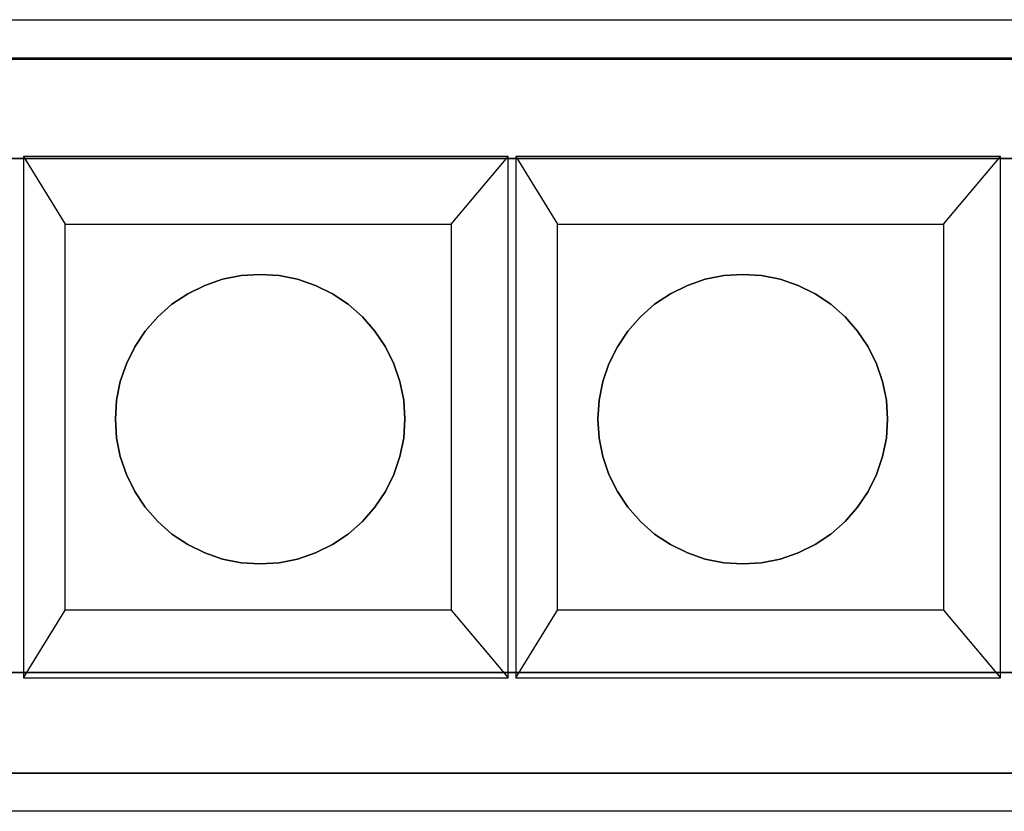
# Model space of a CAD drawing. Extents: x 0.03 to 5.66, y -0.81 to 0.81.
# Tile 3 of 4: x 2.34 to 4.35, y -0.81 to 0.81. Entities that reach past the tile are written whole.
import ezdxf

# ---------------------------------------------------------------- set-up
doc = ezdxf.new("R2010")
doc.units = 0
doc.header["$MEASUREMENT"] = 0
doc.layers.get('0').update_dxf_attribs({"color": 13, "linetype": 'CONTINUOUS'})

# ---------------------------------------------------------------- blocks, each defined once
blk = doc.blocks.new('PIX_LED-11367_STL')
at = {"color": 0}
for p, q in [((0.0675, 0.8071, 0.0295), (5.6187, 0.8071, 0.0295)), ((0.0675, 0.8071, 2.9823), (5.6187, 0.8071, 2.9823)), ((0.0675, 0.8071, 0.0295), (5.6187, 0.8071, 0.0295)), ((0.0675, 0.8071, 2.9823), (5.6187, 0.8071, 2.9823)), ((5.5793, 0.7283, 0.0295), (0.1069, 0.7283, 0.0295)), ((5.5793, 0.7283, 0.0458), (0.1069, 0.7283, 0.0458)), ((5.5793, 0.7283, 0.0295), (0.1069, 0.7283, 0.0295)), ((5.5793, 0.7283, 0.0458), (0.1069, 0.7283, 0.0458)), ((5.5793, 0.7283, 0.187), (0.1069, 0.7283, 0.187)), ((5.5793, 0.7283, 2.9035), (0.1069, 0.7283, 2.9035)), ((5.5793, 0.7283, 0.187), (0.1069, 0.7283, 0.187)), ((5.5793, 0.7283, 2.9035), (0.1069, 0.7283, 2.9035)), ((0.332, 0.524, 0.0458), (5.3542, 0.524, 0.0458)), ((5.3542, 0.524, 0.187), (0.332, 0.524, 0.187)), ((0.332, 0.524, 0.0458), (5.3542, 0.524, 0.0458)), ((5.3542, 0.524, 0.187), (0.332, 0.524, 0.187)), ((2.3512, 0.5281, 0.3937), (2.4361, 0.3903, 0.9843)), ((3.3394, 0.5281, 0.3937), (2.3512, 0.5281, 0.3937)), ((2.3512, 0.5281, 0.3937), (2.4361, 0.3903, 0.9843)), ((2.3512, 0.5281, 0.3937), (2.3512, -0.5349, 0.3937)), ((3.2235, 0.3903, 0.9843), (3.3394, 0.5281, 0.3937)), ((3.2235, 0.3903, 0.9843), (3.3394, 0.5281, 0.3937)), ((3.3394, -0.5349, 0.3937), (3.3394, 0.5281, 0.3937)), ((3.3552, 0.5281, 0.3937), (3.4401, 0.3903, 0.9843)), ((4.3434, 0.5281, 0.3937), (3.3552, 0.5281, 0.3937)), ((3.3552, 0.5281, 0.3937), (3.4401, 0.3903, 0.9843)), ((3.3552, 0.5281, 0.3937), (3.3552, -0.5349, 0.3937)), ((4.2275, 0.3903, 0.9843), (4.3434, 0.5281, 0.3937)), ((4.2275, 0.3903, 0.9843), (4.3434, 0.5281, 0.3937)), ((4.3434, -0.5349, 0.3937), (4.3434, 0.5281, 0.3937)), ((2.4361, 0.3903, 0.9843), (3.2235, 0.3903, 0.9843)), ((2.4361, -0.3971, 0.9843), (2.4361, 0.3903, 0.9843)), ((3.2235, 0.3903, 0.9843), (3.2235, -0.3971, 0.9843)), ((3.4401, 0.3903, 0.9843), (4.2275, 0.3903, 0.9843)), ((3.4401, -0.3971, 0.9843), (3.4401, 0.3903, 0.9843)), ((4.2275, 0.3903, 0.9843), (4.2275, -0.3971, 0.9843)), ((2.7572, 0.2778, 0.6999), (2.7951, 0.2853, 0.6999)), ((2.7951, 0.2853, 0.6606), (2.7572, 0.2778, 0.6606)), ((2.7572, 0.2778, 0.6999), (2.7951, 0.2853, 0.6999)), ((2.7951, 0.2853, 0.6606), (2.7572, 0.2778, 0.6606)), ((2.7951, 0.2853, 0.6999), (2.8337, 0.2878, 0.6999)), ((2.8337, 0.2878, 0.6606), (2.7951, 0.2853, 0.6606)), ((2.7951, 0.2853, 0.6999), (2.8337, 0.2878, 0.6999)), ((2.8337, 0.2878, 0.6606), (2.7951, 0.2853, 0.6606)), ((2.7951, 0.2853, 0.6999), (2.7951, 0.2853, 0.6606)), ((2.7951, 0.2853, 0.6999), (2.7951, 0.2853, 0.6606)), ((2.8722, 0.2853, 0.6606), (2.8337, 0.2878, 0.6606)), ((2.8337, 0.2878, 0.6999), (2.8337, 0.2878, 0.6606)), ((2.8337, 0.2878, 0.6999), (2.8722, 0.2853, 0.6999)), ((2.8337, 0.2878, 0.6999), (2.8337, 0.2878, 0.6606)), ((2.8337, 0.2878, 0.6999), (2.8722, 0.2853, 0.6999)), ((2.8722, 0.2853, 0.6606), (2.8337, 0.2878, 0.6606)), ((2.8722, 0.2853, 0.6999), (2.8722, 0.2853, 0.6606)), ((2.8722, 0.2853, 0.6999), (2.9101, 0.2778, 0.6999)), ((2.9101, 0.2778, 0.6606), (2.8722, 0.2853, 0.6606)), ((2.8722, 0.2853, 0.6999), (2.8722, 0.2853, 0.6606)), ((2.8722, 0.2853, 0.6999), (2.9101, 0.2778, 0.6999)), ((2.9101, 0.2778, 0.6606), (2.8722, 0.2853, 0.6606)), ((3.7415, 0.2778, 0.6999), (3.7794, 0.2853, 0.6999)), ((3.7794, 0.2853, 0.6606), (3.7415, 0.2778, 0.6606)), ((3.7415, 0.2778, 0.6999), (3.7794, 0.2853, 0.6999)), ((3.7794, 0.2853, 0.6606), (3.7415, 0.2778, 0.6606)), ((3.7794, 0.2853, 0.6999), (3.8179, 0.2878, 0.6999)), ((3.8179, 0.2878, 0.6606), (3.7794, 0.2853, 0.6606)), ((3.7794, 0.2853, 0.6999), (3.8179, 0.2878, 0.6999)), ((3.8179, 0.2878, 0.6606), (3.7794, 0.2853, 0.6606)), ((3.7794, 0.2853, 0.6999), (3.7794, 0.2853, 0.6606)), ((3.7794, 0.2853, 0.6999), (3.7794, 0.2853, 0.6606)), ((3.8564, 0.2853, 0.6606), (3.8179, 0.2878, 0.6606)), ((3.8179, 0.2878, 0.6999), (3.8179, 0.2878, 0.6606)), ((3.8179, 0.2878, 0.6999), (3.8564, 0.2853, 0.6999)), ((3.8179, 0.2878, 0.6999), (3.8179, 0.2878, 0.6606)), ((3.8179, 0.2878, 0.6999), (3.8564, 0.2853, 0.6999)), ((3.8564, 0.2853, 0.6606), (3.8179, 0.2878, 0.6606)), ((3.8564, 0.2853, 0.6999), (3.8564, 0.2853, 0.6606)), ((3.8564, 0.2853, 0.6999), (3.8943, 0.2778, 0.6999)), ((3.8943, 0.2778, 0.6606), (3.8564, 0.2853, 0.6606)), ((3.8564, 0.2853, 0.6999), (3.8564, 0.2853, 0.6606)), ((3.8564, 0.2853, 0.6999), (3.8943, 0.2778, 0.6999)), ((3.8943, 0.2778, 0.6606), (3.8564, 0.2853, 0.6606)), ((2.686, 0.2483, 0.6999), (2.7207, 0.2654, 0.6999)), ((2.7207, 0.2654, 0.6606), (2.686, 0.2483, 0.6606)), ((2.686, 0.2483, 0.6999), (2.7207, 0.2654, 0.6999)), ((2.7207, 0.2654, 0.6606), (2.686, 0.2483, 0.6606)), ((2.7207, 0.2654, 0.6999), (2.7572, 0.2778, 0.6999)), ((2.7572, 0.2778, 0.6606), (2.7207, 0.2654, 0.6606)), ((2.7207, 0.2654, 0.6999), (2.7572, 0.2778, 0.6999)), ((2.7572, 0.2778, 0.6606), (2.7207, 0.2654, 0.6606)), ((2.7207, 0.2654, 0.6999), (2.7207, 0.2654, 0.6606)), ((2.7207, 0.2654, 0.6999), (2.7207, 0.2654, 0.6606)), ((2.7572, 0.2778, 0.6999), (2.7572, 0.2778, 0.6606)), ((2.7572, 0.2778, 0.6999), (2.7572, 0.2778, 0.6606)), ((2.9101, 0.2778, 0.6999), (2.9101, 0.2778, 0.6606)), ((2.9101, 0.2778, 0.6999), (2.9466, 0.2654, 0.6999)), ((2.9466, 0.2654, 0.6606), (2.9101, 0.2778, 0.6606)), ((2.9101, 0.2778, 0.6999), (2.9101, 0.2778, 0.6606)), ((2.9101, 0.2778, 0.6999), (2.9466, 0.2654, 0.6999)), ((2.9466, 0.2654, 0.6606), (2.9101, 0.2778, 0.6606)), ((2.9466, 0.2654, 0.6999), (2.9466, 0.2654, 0.6606)), ((2.9466, 0.2654, 0.6999), (2.9813, 0.2483, 0.6999)), ((2.9813, 0.2483, 0.6606), (2.9466, 0.2654, 0.6606)), ((2.9466, 0.2654, 0.6999), (2.9466, 0.2654, 0.6606)), ((2.9466, 0.2654, 0.6999), (2.9813, 0.2483, 0.6999)), ((2.9813, 0.2483, 0.6606), (2.9466, 0.2654, 0.6606)), ((3.6703, 0.2483, 0.6999), (3.7049, 0.2654, 0.6999)), ((3.7049, 0.2654, 0.6606), (3.6703, 0.2483, 0.6606)), ((3.6703, 0.2483, 0.6999), (3.7049, 0.2654, 0.6999)), ((3.7049, 0.2654, 0.6606), (3.6703, 0.2483, 0.6606)), ((3.7049, 0.2654, 0.6999), (3.7415, 0.2778, 0.6999)), ((3.7415, 0.2778, 0.6606), (3.7049, 0.2654, 0.6606)), ((3.7049, 0.2654, 0.6999), (3.7415, 0.2778, 0.6999)), ((3.7415, 0.2778, 0.6606), (3.7049, 0.2654, 0.6606)), ((3.7049, 0.2654, 0.6999), (3.7049, 0.2654, 0.6606)), ((3.7049, 0.2654, 0.6999), (3.7049, 0.2654, 0.6606)), ((3.7415, 0.2778, 0.6999), (3.7415, 0.2778, 0.6606)), ((3.7415, 0.2778, 0.6999), (3.7415, 0.2778, 0.6606)), ((3.8943, 0.2778, 0.6999), (3.8943, 0.2778, 0.6606)), ((3.8943, 0.2778, 0.6999), (3.9309, 0.2654, 0.6999)), ((3.9309, 0.2654, 0.6606), (3.8943, 0.2778, 0.6606)), ((3.8943, 0.2778, 0.6999), (3.8943, 0.2778, 0.6606)), ((3.8943, 0.2778, 0.6999), (3.9309, 0.2654, 0.6999)), ((3.9309, 0.2654, 0.6606), (3.8943, 0.2778, 0.6606)), ((3.9309, 0.2654, 0.6999), (3.9309, 0.2654, 0.6606)), ((3.9309, 0.2654, 0.6999), (3.9655, 0.2483, 0.6999)), ((3.9655, 0.2483, 0.6606), (3.9309, 0.2654, 0.6606)), ((3.9309, 0.2654, 0.6999), (3.9309, 0.2654, 0.6606)), ((3.9309, 0.2654, 0.6999), (3.9655, 0.2483, 0.6999)), ((3.9655, 0.2483, 0.6606), (3.9309, 0.2654, 0.6606)), ((2.6539, 0.2268, 0.6999), (2.686, 0.2483, 0.6999)), ((2.686, 0.2483, 0.6606), (2.6539, 0.2268, 0.6606)), ((2.6539, 0.2268, 0.6999), (2.686, 0.2483, 0.6999)), ((2.686, 0.2483, 0.6606), (2.6539, 0.2268, 0.6606)), ((2.686, 0.2483, 0.6999), (2.686, 0.2483, 0.6606)), ((2.686, 0.2483, 0.6999), (2.686, 0.2483, 0.6606)), ((2.9813, 0.2483, 0.6999), (2.9813, 0.2483, 0.6606)), ((2.9813, 0.2483, 0.6999), (3.0134, 0.2268, 0.6999)), ((3.0134, 0.2268, 0.6606), (2.9813, 0.2483, 0.6606)), ((2.9813, 0.2483, 0.6999), (2.9813, 0.2483, 0.6606)), ((2.9813, 0.2483, 0.6999), (3.0134, 0.2268, 0.6999)), ((3.0134, 0.2268, 0.6606), (2.9813, 0.2483, 0.6606)), ((3.6382, 0.2268, 0.6999), (3.6703, 0.2483, 0.6999)), ((3.6703, 0.2483, 0.6606), (3.6382, 0.2268, 0.6606)), ((3.6382, 0.2268, 0.6999), (3.6703, 0.2483, 0.6999)), ((3.6703, 0.2483, 0.6606), (3.6382, 0.2268, 0.6606)), ((3.6703, 0.2483, 0.6999), (3.6703, 0.2483, 0.6606)), ((3.6703, 0.2483, 0.6999), (3.6703, 0.2483, 0.6606)), ((3.9655, 0.2483, 0.6999), (3.9655, 0.2483, 0.6606)), ((3.9655, 0.2483, 0.6999), (3.9977, 0.2268, 0.6999)), ((3.9977, 0.2268, 0.6606), (3.9655, 0.2483, 0.6606)), ((3.9655, 0.2483, 0.6999), (3.9655, 0.2483, 0.6606)), ((3.9655, 0.2483, 0.6999), (3.9977, 0.2268, 0.6999)), ((3.9977, 0.2268, 0.6606), (3.9655, 0.2483, 0.6606)), ((2.6249, 0.2014, 0.6999), (2.6539, 0.2268, 0.6999)), ((2.6539, 0.2268, 0.6606), (2.6249, 0.2014, 0.6606)), ((2.6249, 0.2014, 0.6999), (2.6539, 0.2268, 0.6999)), ((2.6539, 0.2268, 0.6606), (2.6249, 0.2014, 0.6606)), ((2.6539, 0.2268, 0.6999), (2.6539, 0.2268, 0.6606)), ((2.6539, 0.2268, 0.6999), (2.6539, 0.2268, 0.6606)), ((3.0134, 0.2268, 0.6999), (3.0134, 0.2268, 0.6606)), ((3.0134, 0.2268, 0.6999), (3.0424, 0.2014, 0.6999)), ((3.0424, 0.2014, 0.6606), (3.0134, 0.2268, 0.6606)), ((3.0134, 0.2268, 0.6999), (3.0134, 0.2268, 0.6606)), ((3.0134, 0.2268, 0.6999), (3.0424, 0.2014, 0.6999)), ((3.0424, 0.2014, 0.6606), (3.0134, 0.2268, 0.6606)), ((3.6091, 0.2014, 0.6999), (3.6382, 0.2268, 0.6999)), ((3.6382, 0.2268, 0.6606), (3.6091, 0.2014, 0.6606)), ((3.6091, 0.2014, 0.6999), (3.6382, 0.2268, 0.6999)), ((3.6382, 0.2268, 0.6606), (3.6091, 0.2014, 0.6606)), ((3.6382, 0.2268, 0.6999), (3.6382, 0.2268, 0.6606)), ((3.6382, 0.2268, 0.6999), (3.6382, 0.2268, 0.6606)), ((3.9977, 0.2268, 0.6999), (3.9977, 0.2268, 0.6606)), ((3.9977, 0.2268, 0.6999), (4.0267, 0.2014, 0.6999)), ((4.0267, 0.2014, 0.6606), (3.9977, 0.2268, 0.6606)), ((3.9977, 0.2268, 0.6999), (3.9977, 0.2268, 0.6606)), ((3.9977, 0.2268, 0.6999), (4.0267, 0.2014, 0.6999)), ((4.0267, 0.2014, 0.6606), (3.9977, 0.2268, 0.6606)), ((2.5994, 0.1723, 0.6999), (2.6249, 0.2014, 0.6999)), ((2.6249, 0.2014, 0.6606), (2.5994, 0.1723, 0.6606)), ((2.5994, 0.1723, 0.6999), (2.6249, 0.2014, 0.6999)), ((2.6249, 0.2014, 0.6606), (2.5994, 0.1723, 0.6606)), ((2.6249, 0.2014, 0.6999), (2.6249, 0.2014, 0.6606)), ((2.6249, 0.2014, 0.6999), (2.6249, 0.2014, 0.6606)), ((3.0424, 0.2014, 0.6999), (3.0424, 0.2014, 0.6606)), ((3.0424, 0.2014, 0.6999), (3.0679, 0.1723, 0.6999)), ((3.0679, 0.1723, 0.6606), (3.0424, 0.2014, 0.6606)), ((3.0424, 0.2014, 0.6999), (3.0424, 0.2014, 0.6606)), ((3.0424, 0.2014, 0.6999), (3.0679, 0.1723, 0.6999)), ((3.0679, 0.1723, 0.6606), (3.0424, 0.2014, 0.6606)), ((3.5836, 0.1723, 0.6999), (3.6091, 0.2014, 0.6999)), ((3.6091, 0.2014, 0.6606), (3.5836, 0.1723, 0.6606)), ((3.5836, 0.1723, 0.6999), (3.6091, 0.2014, 0.6999)), ((3.6091, 0.2014, 0.6606), (3.5836, 0.1723, 0.6606)), ((3.6091, 0.2014, 0.6999), (3.6091, 0.2014, 0.6606)), ((3.6091, 0.2014, 0.6999), (3.6091, 0.2014, 0.6606)), ((4.0267, 0.2014, 0.6999), (4.0267, 0.2014, 0.6606)), ((4.0267, 0.2014, 0.6999), (4.0522, 0.1723, 0.6999)), ((4.0522, 0.1723, 0.6606), (4.0267, 0.2014, 0.6606)), ((4.0267, 0.2014, 0.6999), (4.0267, 0.2014, 0.6606)), ((4.0267, 0.2014, 0.6999), (4.0522, 0.1723, 0.6999)), ((4.0522, 0.1723, 0.6606), (4.0267, 0.2014, 0.6606)), ((2.5779, 0.1402, 0.6999), (2.5994, 0.1723, 0.6999)), ((2.5994, 0.1723, 0.6606), (2.5779, 0.1402, 0.6606)), ((2.5779, 0.1402, 0.6999), (2.5994, 0.1723, 0.6999)), ((2.5994, 0.1723, 0.6606), (2.5779, 0.1402, 0.6606)), ((2.5994, 0.1723, 0.6999), (2.5994, 0.1723, 0.6606)), ((2.5994, 0.1723, 0.6999), (2.5994, 0.1723, 0.6606)), ((3.0679, 0.1723, 0.6999), (3.0679, 0.1723, 0.6606)), ((3.0679, 0.1723, 0.6999), (3.0894, 0.1402, 0.6999)), ((3.0894, 0.1402, 0.6606), (3.0679, 0.1723, 0.6606)), ((3.0679, 0.1723, 0.6999), (3.0679, 0.1723, 0.6606)), ((3.0679, 0.1723, 0.6999), (3.0894, 0.1402, 0.6999)), ((3.0894, 0.1402, 0.6606), (3.0679, 0.1723, 0.6606)), ((3.5622, 0.1402, 0.6999), (3.5836, 0.1723, 0.6999)), ((3.5836, 0.1723, 0.6606), (3.5622, 0.1402, 0.6606)), ((3.5622, 0.1402, 0.6999), (3.5836, 0.1723, 0.6999)), ((3.5836, 0.1723, 0.6606), (3.5622, 0.1402, 0.6606)), ((3.5836, 0.1723, 0.6999), (3.5836, 0.1723, 0.6606)), ((3.5836, 0.1723, 0.6999), (3.5836, 0.1723, 0.6606)), ((4.0522, 0.1723, 0.6999), (4.0522, 0.1723, 0.6606)), ((4.0522, 0.1723, 0.6999), (4.0736, 0.1402, 0.6999)), ((4.0736, 0.1402, 0.6606), (4.0522, 0.1723, 0.6606)), ((4.0522, 0.1723, 0.6999), (4.0522, 0.1723, 0.6606)), ((4.0522, 0.1723, 0.6999), (4.0736, 0.1402, 0.6999)), ((4.0736, 0.1402, 0.6606), (4.0522, 0.1723, 0.6606)), ((2.5609, 0.1056, 0.6999), (2.5779, 0.1402, 0.6999)), ((2.5779, 0.1402, 0.6606), (2.5609, 0.1056, 0.6606)), ((2.5609, 0.1056, 0.6999), (2.5779, 0.1402, 0.6999)), ((2.5779, 0.1402, 0.6606), (2.5609, 0.1056, 0.6606)), ((2.5779, 0.1402, 0.6999), (2.5779, 0.1402, 0.6606)), ((2.5779, 0.1402, 0.6999), (2.5779, 0.1402, 0.6606)), ((3.0894, 0.1402, 0.6999), (3.0894, 0.1402, 0.6606)), ((3.0894, 0.1402, 0.6999), (3.1065, 0.1056, 0.6999)), ((3.1065, 0.1056, 0.6606), (3.0894, 0.1402, 0.6606)), ((3.0894, 0.1402, 0.6999), (3.0894, 0.1402, 0.6606)), ((3.0894, 0.1402, 0.6999), (3.1065, 0.1056, 0.6999)), ((3.1065, 0.1056, 0.6606), (3.0894, 0.1402, 0.6606)), ((3.5451, 0.1056, 0.6999), (3.5622, 0.1402, 0.6999)), ((3.5622, 0.1402, 0.6606), (3.5451, 0.1056, 0.6606)), ((3.5451, 0.1056, 0.6999), (3.5622, 0.1402, 0.6999)), ((3.5622, 0.1402, 0.6606), (3.5451, 0.1056, 0.6606)), ((3.5622, 0.1402, 0.6999), (3.5622, 0.1402, 0.6606)), ((3.5622, 0.1402, 0.6999), (3.5622, 0.1402, 0.6606)), ((4.0736, 0.1402, 0.6999), (4.0736, 0.1402, 0.6606)), ((4.0736, 0.1402, 0.6999), (4.0907, 0.1056, 0.6999)), ((4.0907, 0.1056, 0.6606), (4.0736, 0.1402, 0.6606)), ((4.0736, 0.1402, 0.6999), (4.0736, 0.1402, 0.6606)), ((4.0736, 0.1402, 0.6999), (4.0907, 0.1056, 0.6999)), ((4.0907, 0.1056, 0.6606), (4.0736, 0.1402, 0.6606)), ((2.5484, 0.069, 0.6999), (2.5609, 0.1056, 0.6999)), ((2.5609, 0.1056, 0.6606), (2.5484, 0.069, 0.6606)), ((2.5484, 0.069, 0.6999), (2.5609, 0.1056, 0.6999)), ((2.5609, 0.1056, 0.6606), (2.5484, 0.069, 0.6606)), ((2.5609, 0.1056, 0.6999), (2.5609, 0.1056, 0.6606)), ((2.5609, 0.1056, 0.6999), (2.5609, 0.1056, 0.6606)), ((3.1065, 0.1056, 0.6999), (3.1065, 0.1056, 0.6606)), ((3.1065, 0.1056, 0.6999), (3.1189, 0.069, 0.6999)), ((3.1189, 0.069, 0.6606), (3.1065, 0.1056, 0.6606)), ((3.1065, 0.1056, 0.6999), (3.1065, 0.1056, 0.6606)), ((3.1065, 0.1056, 0.6999), (3.1189, 0.069, 0.6999)), ((3.1189, 0.069, 0.6606), (3.1065, 0.1056, 0.6606)), ((3.5327, 0.069, 0.6999), (3.5451, 0.1056, 0.6999)), ((3.5451, 0.1056, 0.6606), (3.5327, 0.069, 0.6606)), ((3.5327, 0.069, 0.6999), (3.5451, 0.1056, 0.6999)), ((3.5451, 0.1056, 0.6606), (3.5327, 0.069, 0.6606)), ((3.5451, 0.1056, 0.6999), (3.5451, 0.1056, 0.6606)), ((3.5451, 0.1056, 0.6999), (3.5451, 0.1056, 0.6606)), ((4.0907, 0.1056, 0.6999), (4.0907, 0.1056, 0.6606)), ((4.0907, 0.1056, 0.6999), (4.1031, 0.069, 0.6999)), ((4.1031, 0.069, 0.6606), (4.0907, 0.1056, 0.6606)), ((4.0907, 0.1056, 0.6999), (4.0907, 0.1056, 0.6606)), ((4.0907, 0.1056, 0.6999), (4.1031, 0.069, 0.6999)), ((4.1031, 0.069, 0.6606), (4.0907, 0.1056, 0.6606)), ((2.5409, 0.0311, 0.6999), (2.5484, 0.069, 0.6999)), ((2.5484, 0.069, 0.6606), (2.5409, 0.0311, 0.6606)), ((2.5409, 0.0311, 0.6999), (2.5484, 0.069, 0.6999)), ((2.5484, 0.069, 0.6606), (2.5409, 0.0311, 0.6606)), ((2.5484, 0.069, 0.6999), (2.5484, 0.069, 0.6606)), ((2.5484, 0.069, 0.6999), (2.5484, 0.069, 0.6606)), ((3.1189, 0.069, 0.6999), (3.1189, 0.069, 0.6606)), ((3.1189, 0.069, 0.6999), (3.1264, 0.0311, 0.6999)), ((3.1264, 0.0311, 0.6606), (3.1189, 0.069, 0.6606)), ((3.1189, 0.069, 0.6999), (3.1189, 0.069, 0.6606)), ((3.1189, 0.069, 0.6999), (3.1264, 0.0311, 0.6999)), ((3.1264, 0.0311, 0.6606), (3.1189, 0.069, 0.6606)), ((3.5252, 0.0311, 0.6999), (3.5327, 0.069, 0.6999)), ((3.5327, 0.069, 0.6606), (3.5252, 0.0311, 0.6606)), ((3.5252, 0.0311, 0.6999), (3.5327, 0.069, 0.6999)), ((3.5327, 0.069, 0.6606), (3.5252, 0.0311, 0.6606)), ((3.5327, 0.069, 0.6999), (3.5327, 0.069, 0.6606)), ((3.5327, 0.069, 0.6999), (3.5327, 0.069, 0.6606)), ((4.1031, 0.069, 0.6999), (4.1031, 0.069, 0.6606)), ((4.1031, 0.069, 0.6999), (4.1107, 0.0311, 0.6999)), ((4.1107, 0.0311, 0.6606), (4.1031, 0.069, 0.6606)), ((4.1031, 0.069, 0.6999), (4.1031, 0.069, 0.6606)), ((4.1031, 0.069, 0.6999), (4.1107, 0.0311, 0.6999)), ((4.1107, 0.0311, 0.6606), (4.1031, 0.069, 0.6606)), ((2.5384, -0.0074, 0.6999), (2.5409, 0.0311, 0.6999)), ((2.5409, 0.0311, 0.6606), (2.5384, -0.0074, 0.6606)), ((2.5384, -0.0074, 0.6999), (2.5409, 0.0311, 0.6999)), ((2.5409, 0.0311, 0.6606), (2.5384, -0.0074, 0.6606)), ((2.5409, 0.0311, 0.6999), (2.5409, 0.0311, 0.6606)), ((2.5409, 0.0311, 0.6999), (2.5409, 0.0311, 0.6606)), ((3.1264, 0.0311, 0.6999), (3.1264, 0.0311, 0.6606)), ((3.1264, 0.0311, 0.6999), (3.1289, -0.0074, 0.6999)), ((3.1289, -0.0074, 0.6606), (3.1264, 0.0311, 0.6606)), ((3.1264, 0.0311, 0.6999), (3.1264, 0.0311, 0.6606)), ((3.1264, 0.0311, 0.6999), (3.1289, -0.0074, 0.6999)), ((3.1289, -0.0074, 0.6606), (3.1264, 0.0311, 0.6606)), ((3.5226, -0.0074, 0.6999), (3.5252, 0.0311, 0.6999)), ((3.5252, 0.0311, 0.6606), (3.5226, -0.0074, 0.6606)), ((3.5226, -0.0074, 0.6999), (3.5252, 0.0311, 0.6999)), ((3.5252, 0.0311, 0.6606), (3.5226, -0.0074, 0.6606)), ((3.5252, 0.0311, 0.6999), (3.5252, 0.0311, 0.6606)), ((3.5252, 0.0311, 0.6999), (3.5252, 0.0311, 0.6606)), ((4.1107, 0.0311, 0.6999), (4.1107, 0.0311, 0.6606)), ((4.1107, 0.0311, 0.6999), (4.1132, -0.0074, 0.6999)), ((4.1132, -0.0074, 0.6606), (4.1107, 0.0311, 0.6606)), ((4.1107, 0.0311, 0.6999), (4.1107, 0.0311, 0.6606)), ((4.1107, 0.0311, 0.6999), (4.1132, -0.0074, 0.6999)), ((4.1132, -0.0074, 0.6606), (4.1107, 0.0311, 0.6606)), ((2.5409, -0.046, 0.6999), (2.5384, -0.0074, 0.6999)), ((2.5384, -0.0074, 0.6999), (2.5384, -0.0074, 0.6606)), ((2.5384, -0.0074, 0.6606), (2.5409, -0.046, 0.6606)), ((2.5384, -0.0074, 0.6999), (2.5384, -0.0074, 0.6606)), ((2.5409, -0.046, 0.6999), (2.5384, -0.0074, 0.6999)), ((2.5384, -0.0074, 0.6606), (2.5409, -0.046, 0.6606)), ((3.1289, -0.0074, 0.6999), (3.1264, -0.046, 0.6999)), ((3.1264, -0.046, 0.6606), (3.1289, -0.0074, 0.6606)), ((3.1289, -0.0074, 0.6999), (3.1264, -0.046, 0.6999)), ((3.1264, -0.046, 0.6606), (3.1289, -0.0074, 0.6606)), ((3.1289, -0.0074, 0.6999), (3.1289, -0.0074, 0.6606)), ((3.1289, -0.0074, 0.6999), (3.1289, -0.0074, 0.6606)), ((3.5252, -0.046, 0.6999), (3.5226, -0.0074, 0.6999)), ((3.5226, -0.0074, 0.6999), (3.5226, -0.0074, 0.6606)), ((3.5226, -0.0074, 0.6606), (3.5252, -0.046, 0.6606)), ((3.5226, -0.0074, 0.6999), (3.5226, -0.0074, 0.6606)), ((3.5252, -0.046, 0.6999), (3.5226, -0.0074, 0.6999)), ((3.5226, -0.0074, 0.6606), (3.5252, -0.046, 0.6606)), ((4.1132, -0.0074, 0.6999), (4.1107, -0.046, 0.6999)), ((4.1107, -0.046, 0.6606), (4.1132, -0.0074, 0.6606)), ((4.1132, -0.0074, 0.6999), (4.1107, -0.046, 0.6999)), ((4.1107, -0.046, 0.6606), (4.1132, -0.0074, 0.6606)), ((4.1132, -0.0074, 0.6999), (4.1132, -0.0074, 0.6606)), ((4.1132, -0.0074, 0.6999), (4.1132, -0.0074, 0.6606)), ((2.5484, -0.0839, 0.6999), (2.5409, -0.046, 0.6999)), ((2.5409, -0.046, 0.6999), (2.5409, -0.046, 0.6606)), ((2.5409, -0.046, 0.6606), (2.5484, -0.0839, 0.6606)), ((2.5409, -0.046, 0.6999), (2.5409, -0.046, 0.6606)), ((2.5484, -0.0839, 0.6999), (2.5409, -0.046, 0.6999)), ((2.5409, -0.046, 0.6606), (2.5484, -0.0839, 0.6606)), ((3.1264, -0.046, 0.6999), (3.1189, -0.0839, 0.6999)), ((3.1189, -0.0839, 0.6606), (3.1264, -0.046, 0.6606)), ((3.1264, -0.046, 0.6999), (3.1189, -0.0839, 0.6999)), ((3.1189, -0.0839, 0.6606), (3.1264, -0.046, 0.6606)), ((3.1264, -0.046, 0.6999), (3.1264, -0.046, 0.6606)), ((3.1264, -0.046, 0.6999), (3.1264, -0.046, 0.6606)), ((3.5327, -0.0839, 0.6999), (3.5252, -0.046, 0.6999)), ((3.5252, -0.046, 0.6999), (3.5252, -0.046, 0.6606)), ((3.5252, -0.046, 0.6606), (3.5327, -0.0839, 0.6606)), ((3.5252, -0.046, 0.6999), (3.5252, -0.046, 0.6606)), ((3.5327, -0.0839, 0.6999), (3.5252, -0.046, 0.6999)), ((3.5252, -0.046, 0.6606), (3.5327, -0.0839, 0.6606)), ((4.1107, -0.046, 0.6999), (4.1031, -0.0839, 0.6999)), ((4.1031, -0.0839, 0.6606), (4.1107, -0.046, 0.6606)), ((4.1107, -0.046, 0.6999), (4.1031, -0.0839, 0.6999)), ((4.1031, -0.0839, 0.6606), (4.1107, -0.046, 0.6606)), ((4.1107, -0.046, 0.6999), (4.1107, -0.046, 0.6606)), ((4.1107, -0.046, 0.6999), (4.1107, -0.046, 0.6606)), ((2.5609, -0.1204, 0.6999), (2.5484, -0.0839, 0.6999)), ((2.5484, -0.0839, 0.6999), (2.5484, -0.0839, 0.6606)), ((2.5484, -0.0839, 0.6606), (2.5609, -0.1204, 0.6606)), ((2.5484, -0.0839, 0.6999), (2.5484, -0.0839, 0.6606)), ((2.5609, -0.1204, 0.6999), (2.5484, -0.0839, 0.6999)), ((2.5484, -0.0839, 0.6606), (2.5609, -0.1204, 0.6606)), ((3.1189, -0.0839, 0.6999), (3.1065, -0.1204, 0.6999)), ((3.1065, -0.1204, 0.6606), (3.1189, -0.0839, 0.6606)), ((3.1189, -0.0839, 0.6999), (3.1065, -0.1204, 0.6999)), ((3.1065, -0.1204, 0.6606), (3.1189, -0.0839, 0.6606)), ((3.1189, -0.0839, 0.6999), (3.1189, -0.0839, 0.6606)), ((3.1189, -0.0839, 0.6999), (3.1189, -0.0839, 0.6606)), ((3.5451, -0.1204, 0.6999), (3.5327, -0.0839, 0.6999)), ((3.5327, -0.0839, 0.6999), (3.5327, -0.0839, 0.6606)), ((3.5327, -0.0839, 0.6606), (3.5451, -0.1204, 0.6606)), ((3.5327, -0.0839, 0.6999), (3.5327, -0.0839, 0.6606)), ((3.5451, -0.1204, 0.6999), (3.5327, -0.0839, 0.6999)), ((3.5327, -0.0839, 0.6606), (3.5451, -0.1204, 0.6606)), ((4.1031, -0.0839, 0.6999), (4.0907, -0.1204, 0.6999)), ((4.0907, -0.1204, 0.6606), (4.1031, -0.0839, 0.6606)), ((4.1031, -0.0839, 0.6999), (4.0907, -0.1204, 0.6999)), ((4.0907, -0.1204, 0.6606), (4.1031, -0.0839, 0.6606)), ((4.1031, -0.0839, 0.6999), (4.1031, -0.0839, 0.6606)), ((4.1031, -0.0839, 0.6999), (4.1031, -0.0839, 0.6606)), ((2.5779, -0.1551, 0.6999), (2.5609, -0.1204, 0.6999)), ((2.5609, -0.1204, 0.6999), (2.5609, -0.1204, 0.6606)), ((2.5609, -0.1204, 0.6606), (2.5779, -0.1551, 0.6606)), ((2.5609, -0.1204, 0.6999), (2.5609, -0.1204, 0.6606)), ((2.5779, -0.1551, 0.6999), (2.5609, -0.1204, 0.6999)), ((2.5609, -0.1204, 0.6606), (2.5779, -0.1551, 0.6606)), ((3.1065, -0.1204, 0.6999), (3.0894, -0.1551, 0.6999)), ((3.0894, -0.1551, 0.6606), (3.1065, -0.1204, 0.6606)), ((3.1065, -0.1204, 0.6999), (3.0894, -0.1551, 0.6999)), ((3.0894, -0.1551, 0.6606), (3.1065, -0.1204, 0.6606)), ((3.1065, -0.1204, 0.6999), (3.1065, -0.1204, 0.6606)), ((3.1065, -0.1204, 0.6999), (3.1065, -0.1204, 0.6606)), ((3.5622, -0.1551, 0.6999), (3.5451, -0.1204, 0.6999)), ((3.5451, -0.1204, 0.6999), (3.5451, -0.1204, 0.6606)), ((3.5451, -0.1204, 0.6606), (3.5622, -0.1551, 0.6606)), ((3.5451, -0.1204, 0.6999), (3.5451, -0.1204, 0.6606)), ((3.5622, -0.1551, 0.6999), (3.5451, -0.1204, 0.6999)), ((3.5451, -0.1204, 0.6606), (3.5622, -0.1551, 0.6606)), ((4.0907, -0.1204, 0.6999), (4.0736, -0.1551, 0.6999)), ((4.0736, -0.1551, 0.6606), (4.0907, -0.1204, 0.6606)), ((4.0907, -0.1204, 0.6999), (4.0736, -0.1551, 0.6999)), ((4.0736, -0.1551, 0.6606), (4.0907, -0.1204, 0.6606)), ((4.0907, -0.1204, 0.6999), (4.0907, -0.1204, 0.6606)), ((4.0907, -0.1204, 0.6999), (4.0907, -0.1204, 0.6606)), ((2.5994, -0.1872, 0.6999), (2.5779, -0.1551, 0.6999)), ((2.5779, -0.1551, 0.6999), (2.5779, -0.1551, 0.6606)), ((2.5779, -0.1551, 0.6606), (2.5994, -0.1872, 0.6606)), ((2.5779, -0.1551, 0.6999), (2.5779, -0.1551, 0.6606)), ((2.5994, -0.1872, 0.6999), (2.5779, -0.1551, 0.6999)), ((2.5779, -0.1551, 0.6606), (2.5994, -0.1872, 0.6606)), ((3.0894, -0.1551, 0.6999), (3.0679, -0.1872, 0.6999)), ((3.0679, -0.1872, 0.6606), (3.0894, -0.1551, 0.6606)), ((3.0894, -0.1551, 0.6999), (3.0679, -0.1872, 0.6999)), ((3.0679, -0.1872, 0.6606), (3.0894, -0.1551, 0.6606)), ((3.0894, -0.1551, 0.6999), (3.0894, -0.1551, 0.6606)), ((3.0894, -0.1551, 0.6999), (3.0894, -0.1551, 0.6606)), ((3.5836, -0.1872, 0.6999), (3.5622, -0.1551, 0.6999)), ((3.5622, -0.1551, 0.6999), (3.5622, -0.1551, 0.6606)), ((3.5622, -0.1551, 0.6606), (3.5836, -0.1872, 0.6606)), ((3.5622, -0.1551, 0.6999), (3.5622, -0.1551, 0.6606)), ((3.5836, -0.1872, 0.6999), (3.5622, -0.1551, 0.6999)), ((3.5622, -0.1551, 0.6606), (3.5836, -0.1872, 0.6606)), ((4.0736, -0.1551, 0.6999), (4.0522, -0.1872, 0.6999)), ((4.0522, -0.1872, 0.6606), (4.0736, -0.1551, 0.6606)), ((4.0736, -0.1551, 0.6999), (4.0522, -0.1872, 0.6999)), ((4.0522, -0.1872, 0.6606), (4.0736, -0.1551, 0.6606)), ((4.0736, -0.1551, 0.6999), (4.0736, -0.1551, 0.6606)), ((4.0736, -0.1551, 0.6999), (4.0736, -0.1551, 0.6606)), ((2.6249, -0.2162, 0.6999), (2.5994, -0.1872, 0.6999)), ((2.5994, -0.1872, 0.6999), (2.5994, -0.1872, 0.6606)), ((2.5994, -0.1872, 0.6606), (2.6249, -0.2162, 0.6606)), ((2.5994, -0.1872, 0.6999), (2.5994, -0.1872, 0.6606)), ((2.6249, -0.2162, 0.6999), (2.5994, -0.1872, 0.6999)), ((2.5994, -0.1872, 0.6606), (2.6249, -0.2162, 0.6606)), ((3.0679, -0.1872, 0.6999), (3.0424, -0.2162, 0.6999)), ((3.0424, -0.2162, 0.6606), (3.0679, -0.1872, 0.6606)), ((3.0679, -0.1872, 0.6999), (3.0424, -0.2162, 0.6999)), ((3.0424, -0.2162, 0.6606), (3.0679, -0.1872, 0.6606)), ((3.0679, -0.1872, 0.6999), (3.0679, -0.1872, 0.6606)), ((3.0679, -0.1872, 0.6999), (3.0679, -0.1872, 0.6606)), ((3.6091, -0.2162, 0.6999), (3.5836, -0.1872, 0.6999)), ((3.5836, -0.1872, 0.6999), (3.5836, -0.1872, 0.6606)), ((3.5836, -0.1872, 0.6606), (3.6091, -0.2162, 0.6606)), ((3.5836, -0.1872, 0.6999), (3.5836, -0.1872, 0.6606)), ((3.6091, -0.2162, 0.6999), (3.5836, -0.1872, 0.6999)), ((3.5836, -0.1872, 0.6606), (3.6091, -0.2162, 0.6606)), ((4.0522, -0.1872, 0.6999), (4.0267, -0.2162, 0.6999)), ((4.0267, -0.2162, 0.6606), (4.0522, -0.1872, 0.6606)), ((4.0522, -0.1872, 0.6999), (4.0267, -0.2162, 0.6999)), ((4.0267, -0.2162, 0.6606), (4.0522, -0.1872, 0.6606)), ((4.0522, -0.1872, 0.6999), (4.0522, -0.1872, 0.6606)), ((4.0522, -0.1872, 0.6999), (4.0522, -0.1872, 0.6606)), ((2.6539, -0.2417, 0.6999), (2.6249, -0.2162, 0.6999)), ((2.6249, -0.2162, 0.6999), (2.6249, -0.2162, 0.6606)), ((2.6249, -0.2162, 0.6606), (2.6539, -0.2417, 0.6606)), ((2.6249, -0.2162, 0.6999), (2.6249, -0.2162, 0.6606)), ((2.6539, -0.2417, 0.6999), (2.6249, -0.2162, 0.6999)), ((2.6249, -0.2162, 0.6606), (2.6539, -0.2417, 0.6606)), ((3.0424, -0.2162, 0.6999), (3.0134, -0.2417, 0.6999)), ((3.0134, -0.2417, 0.6606), (3.0424, -0.2162, 0.6606)), ((3.0424, -0.2162, 0.6999), (3.0134, -0.2417, 0.6999)), ((3.0134, -0.2417, 0.6606), (3.0424, -0.2162, 0.6606)), ((3.0424, -0.2162, 0.6999), (3.0424, -0.2162, 0.6606)), ((3.0424, -0.2162, 0.6999), (3.0424, -0.2162, 0.6606)), ((3.6382, -0.2417, 0.6999), (3.6091, -0.2162, 0.6999)), ((3.6091, -0.2162, 0.6999), (3.6091, -0.2162, 0.6606)), ((3.6091, -0.2162, 0.6606), (3.6382, -0.2417, 0.6606)), ((3.6091, -0.2162, 0.6999), (3.6091, -0.2162, 0.6606)), ((3.6382, -0.2417, 0.6999), (3.6091, -0.2162, 0.6999)), ((3.6091, -0.2162, 0.6606), (3.6382, -0.2417, 0.6606)), ((4.0267, -0.2162, 0.6999), (3.9977, -0.2417, 0.6999)), ((3.9977, -0.2417, 0.6606), (4.0267, -0.2162, 0.6606)), ((4.0267, -0.2162, 0.6999), (3.9977, -0.2417, 0.6999)), ((3.9977, -0.2417, 0.6606), (4.0267, -0.2162, 0.6606)), ((4.0267, -0.2162, 0.6999), (4.0267, -0.2162, 0.6606)), ((4.0267, -0.2162, 0.6999), (4.0267, -0.2162, 0.6606)), ((2.686, -0.2632, 0.6999), (2.6539, -0.2417, 0.6999)), ((2.6539, -0.2417, 0.6999), (2.6539, -0.2417, 0.6606)), ((2.6539, -0.2417, 0.6606), (2.686, -0.2632, 0.6606)), ((2.6539, -0.2417, 0.6999), (2.6539, -0.2417, 0.6606)), ((2.686, -0.2632, 0.6999), (2.6539, -0.2417, 0.6999)), ((2.6539, -0.2417, 0.6606), (2.686, -0.2632, 0.6606)), ((3.0134, -0.2417, 0.6999), (2.9813, -0.2632, 0.6999)), ((2.9813, -0.2632, 0.6606), (3.0134, -0.2417, 0.6606)), ((3.0134, -0.2417, 0.6999), (2.9813, -0.2632, 0.6999)), ((2.9813, -0.2632, 0.6606), (3.0134, -0.2417, 0.6606)), ((3.0134, -0.2417, 0.6999), (3.0134, -0.2417, 0.6606)), ((3.0134, -0.2417, 0.6999), (3.0134, -0.2417, 0.6606)), ((3.6703, -0.2632, 0.6999), (3.6382, -0.2417, 0.6999)), ((3.6382, -0.2417, 0.6999), (3.6382, -0.2417, 0.6606)), ((3.6382, -0.2417, 0.6606), (3.6703, -0.2632, 0.6606)), ((3.6382, -0.2417, 0.6999), (3.6382, -0.2417, 0.6606)), ((3.6703, -0.2632, 0.6999), (3.6382, -0.2417, 0.6999)), ((3.6382, -0.2417, 0.6606), (3.6703, -0.2632, 0.6606)), ((3.9977, -0.2417, 0.6999), (3.9655, -0.2632, 0.6999)), ((3.9655, -0.2632, 0.6606), (3.9977, -0.2417, 0.6606)), ((3.9977, -0.2417, 0.6999), (3.9655, -0.2632, 0.6999)), ((3.9655, -0.2632, 0.6606), (3.9977, -0.2417, 0.6606)), ((3.9977, -0.2417, 0.6999), (3.9977, -0.2417, 0.6606)), ((3.9977, -0.2417, 0.6999), (3.9977, -0.2417, 0.6606)), ((2.7207, -0.2802, 0.6999), (2.686, -0.2632, 0.6999)), ((2.686, -0.2632, 0.6999), (2.686, -0.2632, 0.6606)), ((2.686, -0.2632, 0.6606), (2.7207, -0.2802, 0.6606)), ((2.686, -0.2632, 0.6999), (2.686, -0.2632, 0.6606)), ((2.7207, -0.2802, 0.6999), (2.686, -0.2632, 0.6999)), ((2.686, -0.2632, 0.6606), (2.7207, -0.2802, 0.6606)), ((2.7572, -0.2927, 0.6999), (2.7207, -0.2802, 0.6999)), ((2.7207, -0.2802, 0.6999), (2.7207, -0.2802, 0.6606)), ((2.7207, -0.2802, 0.6606), (2.7572, -0.2927, 0.6606)), ((2.7207, -0.2802, 0.6999), (2.7207, -0.2802, 0.6606)), ((2.7572, -0.2927, 0.6999), (2.7207, -0.2802, 0.6999)), ((2.7207, -0.2802, 0.6606), (2.7572, -0.2927, 0.6606)), ((2.9466, -0.2802, 0.6999), (2.9101, -0.2927, 0.6999)), ((2.9101, -0.2927, 0.6606), (2.9466, -0.2802, 0.6606)), ((2.9466, -0.2802, 0.6999), (2.9101, -0.2927, 0.6999)), ((2.9101, -0.2927, 0.6606), (2.9466, -0.2802, 0.6606)), ((2.9813, -0.2632, 0.6999), (2.9466, -0.2802, 0.6999)), ((2.9466, -0.2802, 0.6606), (2.9813, -0.2632, 0.6606)), ((2.9813, -0.2632, 0.6999), (2.9466, -0.2802, 0.6999)), ((2.9466, -0.2802, 0.6606), (2.9813, -0.2632, 0.6606)), ((2.9466, -0.2802, 0.6999), (2.9466, -0.2802, 0.6606)), ((2.9466, -0.2802, 0.6999), (2.9466, -0.2802, 0.6606)), ((2.9813, -0.2632, 0.6999), (2.9813, -0.2632, 0.6606)), ((2.9813, -0.2632, 0.6999), (2.9813, -0.2632, 0.6606)), ((3.7049, -0.2802, 0.6999), (3.6703, -0.2632, 0.6999)), ((3.6703, -0.2632, 0.6999), (3.6703, -0.2632, 0.6606)), ((3.6703, -0.2632, 0.6606), (3.7049, -0.2802, 0.6606)), ((3.6703, -0.2632, 0.6999), (3.6703, -0.2632, 0.6606)), ((3.7049, -0.2802, 0.6999), (3.6703, -0.2632, 0.6999)), ((3.6703, -0.2632, 0.6606), (3.7049, -0.2802, 0.6606)), ((3.7415, -0.2927, 0.6999), (3.7049, -0.2802, 0.6999)), ((3.7049, -0.2802, 0.6999), (3.7049, -0.2802, 0.6606)), ((3.7049, -0.2802, 0.6606), (3.7415, -0.2927, 0.6606)), ((3.7049, -0.2802, 0.6999), (3.7049, -0.2802, 0.6606)), ((3.7415, -0.2927, 0.6999), (3.7049, -0.2802, 0.6999)), ((3.7049, -0.2802, 0.6606), (3.7415, -0.2927, 0.6606)), ((3.9309, -0.2802, 0.6999), (3.8943, -0.2927, 0.6999)), ((3.8943, -0.2927, 0.6606), (3.9309, -0.2802, 0.6606)), ((3.9309, -0.2802, 0.6999), (3.8943, -0.2927, 0.6999)), ((3.8943, -0.2927, 0.6606), (3.9309, -0.2802, 0.6606)), ((3.9655, -0.2632, 0.6999), (3.9309, -0.2802, 0.6999)), ((3.9309, -0.2802, 0.6606), (3.9655, -0.2632, 0.6606)), ((3.9655, -0.2632, 0.6999), (3.9309, -0.2802, 0.6999)), ((3.9309, -0.2802, 0.6606), (3.9655, -0.2632, 0.6606)), ((3.9309, -0.2802, 0.6999), (3.9309, -0.2802, 0.6606)), ((3.9309, -0.2802, 0.6999), (3.9309, -0.2802, 0.6606)), ((3.9655, -0.2632, 0.6999), (3.9655, -0.2632, 0.6606)), ((3.9655, -0.2632, 0.6999), (3.9655, -0.2632, 0.6606)), ((2.7951, -0.3002, 0.6999), (2.7572, -0.2927, 0.6999)), ((2.7572, -0.2927, 0.6999), (2.7572, -0.2927, 0.6606)), ((2.7572, -0.2927, 0.6606), (2.7951, -0.3002, 0.6606)), ((2.7572, -0.2927, 0.6999), (2.7572, -0.2927, 0.6606)), ((2.7951, -0.3002, 0.6999), (2.7572, -0.2927, 0.6999)), ((2.7572, -0.2927, 0.6606), (2.7951, -0.3002, 0.6606)), ((2.8337, -0.3027, 0.6999), (2.7951, -0.3002, 0.6999)), ((2.7951, -0.3002, 0.6999), (2.7951, -0.3002, 0.6606)), ((2.7951, -0.3002, 0.6606), (2.8337, -0.3027, 0.6606)), ((2.7951, -0.3002, 0.6999), (2.7951, -0.3002, 0.6606)), ((2.8337, -0.3027, 0.6999), (2.7951, -0.3002, 0.6999)), ((2.7951, -0.3002, 0.6606), (2.8337, -0.3027, 0.6606)), ((2.8722, -0.3002, 0.6999), (2.8337, -0.3027, 0.6999)), ((2.8337, -0.3027, 0.6606), (2.8722, -0.3002, 0.6606)), ((2.8722, -0.3002, 0.6999), (2.8337, -0.3027, 0.6999)), ((2.8337, -0.3027, 0.6606), (2.8722, -0.3002, 0.6606)), ((2.9101, -0.2927, 0.6999), (2.8722, -0.3002, 0.6999)), ((2.8722, -0.3002, 0.6606), (2.9101, -0.2927, 0.6606)), ((2.9101, -0.2927, 0.6999), (2.8722, -0.3002, 0.6999)), ((2.8722, -0.3002, 0.6606), (2.9101, -0.2927, 0.6606)), ((2.8722, -0.3002, 0.6999), (2.8722, -0.3002, 0.6606)), ((2.8722, -0.3002, 0.6999), (2.8722, -0.3002, 0.6606)), ((2.9101, -0.2927, 0.6999), (2.9101, -0.2927, 0.6606)), ((2.9101, -0.2927, 0.6999), (2.9101, -0.2927, 0.6606)), ((3.7794, -0.3002, 0.6999), (3.7415, -0.2927, 0.6999)), ((3.7415, -0.2927, 0.6999), (3.7415, -0.2927, 0.6606)), ((3.7415, -0.2927, 0.6606), (3.7794, -0.3002, 0.6606)), ((3.7415, -0.2927, 0.6999), (3.7415, -0.2927, 0.6606)), ((3.7794, -0.3002, 0.6999), (3.7415, -0.2927, 0.6999)), ((3.7415, -0.2927, 0.6606), (3.7794, -0.3002, 0.6606)), ((3.8179, -0.3027, 0.6999), (3.7794, -0.3002, 0.6999)), ((3.7794, -0.3002, 0.6999), (3.7794, -0.3002, 0.6606)), ((3.7794, -0.3002, 0.6606), (3.8179, -0.3027, 0.6606)), ((3.7794, -0.3002, 0.6999), (3.7794, -0.3002, 0.6606)), ((3.8179, -0.3027, 0.6999), (3.7794, -0.3002, 0.6999)), ((3.7794, -0.3002, 0.6606), (3.8179, -0.3027, 0.6606)), ((3.8564, -0.3002, 0.6999), (3.8179, -0.3027, 0.6999)), ((3.8179, -0.3027, 0.6606), (3.8564, -0.3002, 0.6606)), ((3.8564, -0.3002, 0.6999), (3.8179, -0.3027, 0.6999)), ((3.8179, -0.3027, 0.6606), (3.8564, -0.3002, 0.6606)), ((3.8943, -0.2927, 0.6999), (3.8564, -0.3002, 0.6999)), ((3.8564, -0.3002, 0.6606), (3.8943, -0.2927, 0.6606)), ((3.8943, -0.2927, 0.6999), (3.8564, -0.3002, 0.6999)), ((3.8564, -0.3002, 0.6606), (3.8943, -0.2927, 0.6606)), ((3.8564, -0.3002, 0.6999), (3.8564, -0.3002, 0.6606)), ((3.8564, -0.3002, 0.6999), (3.8564, -0.3002, 0.6606)), ((3.8943, -0.2927, 0.6999), (3.8943, -0.2927, 0.6606)), ((3.8943, -0.2927, 0.6999), (3.8943, -0.2927, 0.6606)), ((2.8337, -0.3027, 0.6999), (2.8337, -0.3027, 0.6606)), ((2.8337, -0.3027, 0.6999), (2.8337, -0.3027, 0.6606)), ((3.8179, -0.3027, 0.6999), (3.8179, -0.3027, 0.6606)), ((3.8179, -0.3027, 0.6999), (3.8179, -0.3027, 0.6606)), ((2.3512, -0.5349, 0.3937), (2.4361, -0.3971, 0.9843)), ((2.3512, -0.5349, 0.3937), (2.4361, -0.3971, 0.9843)), ((3.2235, -0.3971, 0.9843), (2.4361, -0.3971, 0.9843)), ((3.2235, -0.3971, 0.9843), (3.3394, -0.5349, 0.3937)), ((3.2235, -0.3971, 0.9843), (3.3394, -0.5349, 0.3937)), ((3.3552, -0.5349, 0.3937), (3.4401, -0.3971, 0.9843)), ((3.3552, -0.5349, 0.3937), (3.4401, -0.3971, 0.9843)), ((4.2275, -0.3971, 0.9843), (3.4401, -0.3971, 0.9843)), ((4.2275, -0.3971, 0.9843), (4.3434, -0.5349, 0.3937)), ((4.2275, -0.3971, 0.9843), (4.3434, -0.5349, 0.3937)), ((5.3542, -0.524, 0.0458), (0.332, -0.524, 0.0458)), ((0.332, -0.524, 0.187), (5.3542, -0.524, 0.187)), ((5.3542, -0.524, 0.0458), (0.332, -0.524, 0.0458)), ((0.332, -0.524, 0.187), (5.3542, -0.524, 0.187)), ((2.3512, -0.5349, 0.3937), (3.3394, -0.5349, 0.3937)), ((3.3552, -0.5349, 0.3937), (4.3434, -0.5349, 0.3937)), ((0.1069, -0.7283, 0.0295), (5.5793, -0.7283, 0.0295)), ((0.1069, -0.7283, 0.0458), (5.5793, -0.7283, 0.0458)), ((0.1069, -0.7283, 0.0295), (5.5793, -0.7283, 0.0295)), ((0.1069, -0.7283, 0.0458), (5.5793, -0.7283, 0.0458)), ((0.1069, -0.7283, 0.187), (5.5793, -0.7283, 0.187)), ((0.1069, -0.7283, 2.9035), (5.5793, -0.7283, 2.9035)), ((0.1069, -0.7283, 0.187), (5.5793, -0.7283, 0.187)), ((0.1069, -0.7283, 2.9035), (5.5793, -0.7283, 2.9035)), ((5.6187, -0.8071, 0.0295), (0.0675, -0.8071, 0.0295)), ((5.6187, -0.8071, 0.0295), (0.0675, -0.8071, 0.0295)), ((5.6187, -0.8071, 2.9823), (0.0675, -0.8071, 2.9823)), ((5.6187, -0.8071, 2.9823), (0.0675, -0.8071, 2.9823))]:
    blk.add_line(p, q, dxfattribs=at)

msp = doc.modelspace()

# ---------------------------------------------------------------- linework, layer by layer
at = {"color": 0}
for p, q in [((0.1069, 0.7268, 0.0295), (5.5793, 0.7268, 0.0295)), ((5.5793, -0.7299, 0.0295), (0.1069, -0.7299, 0.0295))]:
    msp.add_line(p, q, dxfattribs=at)

# ---------------------------------------------------------------- block references
msp.add_blockref('PIX_LED-11367_STL', (0, 0), dxfattribs=at)

doc.saveas('drawing.dxf')
